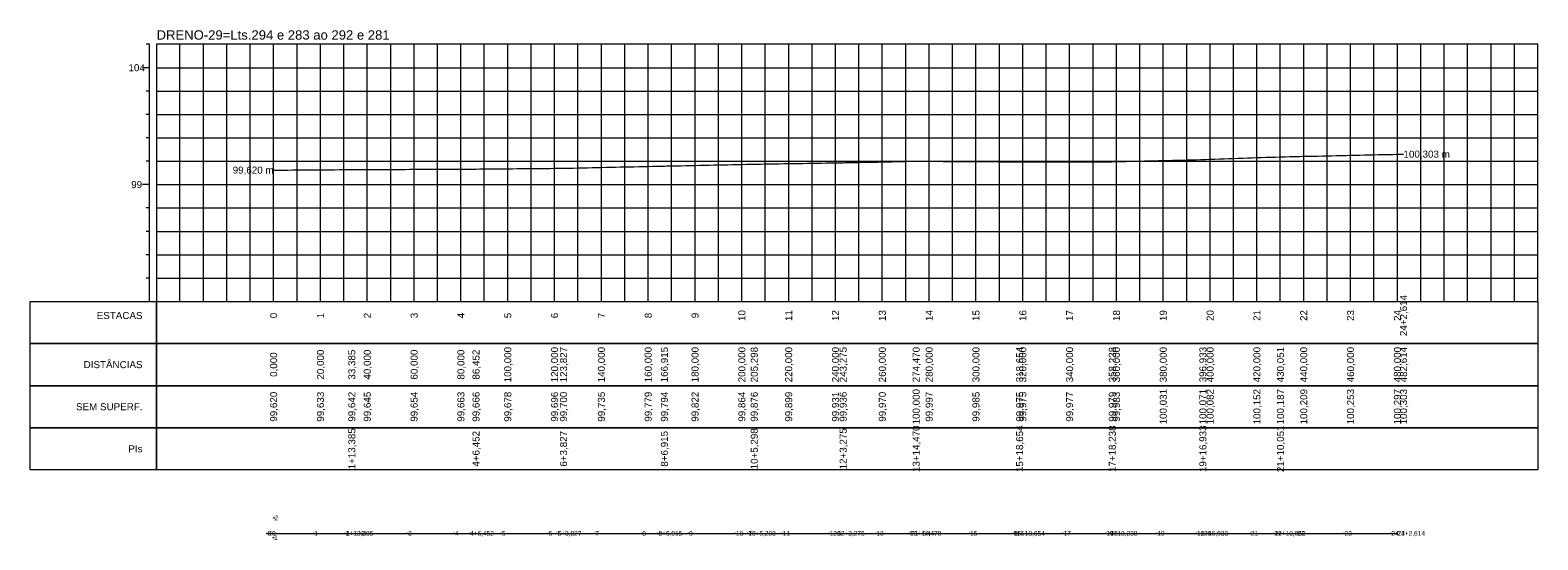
# Model space of a CAD drawing. Header units: inches. Extents: x 4624 to 5268, y 9997 to 10215.
import ezdxf
from ezdxf.enums import TextEntityAlignment as Align

# ---------------------------------------------------------------- set-up
doc = ezdxf.new("R2010")
doc.units = ezdxf.units.IN
doc.header["$MEASUREMENT"] = 0
doc.header["$PDMODE"] = 34
doc.header["$PDSIZE"] = 0.2
doc.layers.get('0').update_dxf_attribs({"lineweight": 0})
doc.styles.add('$PF_GREIDE', font='arial.ttf')
doc.styles.add('$VIAS_TEXTOS_PERFIL0', font='arial.ttf')
doc.styles.get("Standard").update_dxf_attribs({"font": 'arial.ttf'})

# ---------------------------------------------------------------- blocks, each defined once
blk = doc.blocks.new('$VIAS_PERFLONG_PERFIL0')
at = {"color": 30}
for p, q in [((-3, 110), (-4.5, 110)), ((10, 0), (10, 110)), ((20, 0), (20, 110)), ((30, 0), (30, 110)), ((40, 0), (40, 110)), ((60, 0), (60, 110)), ((70, 0), (70, 110)), ((80, 0), (80, 110)), ((90, 0), (90, 110)), ((110, 0), (110, 110)), ((120, 0), (120, 110)), ((130, 0), (130, 110)), ((140, 0), (140, 110)), ((160, 0), (160, 110)), ((170, 0), (170, 110)), ((180, 0), (180, 110)), ((190, 0), (190, 110)), ((210, 0), (210, 110)), ((220, 0), (220, 110)), ((230, 0), (230, 110)), ((240, 0), (240, 110)), ((260, 0), (260, 110)), ((270, 0), (270, 110)), ((280, 0), (280, 110)), ((290, 0), (290, 110)), ((310, 0), (310, 110)), ((320, 0), (320, 110)), ((330, 0), (330, 110)), ((340, 0), (340, 110)), ((360, 0), (360, 110)), ((370, 0), (370, 110)), ((380, 0), (380, 110)), ((390, 0), (390, 110)), ((410, 0), (410, 110)), ((420, 0), (420, 110)), ((430, 0), (430, 110)), ((440, 0), (440, 110)), ((460, 0), (460, 110)), ((470, 0), (470, 110)), ((480, 0), (480, 110)), ((490, 0), (490, 110)), ((510, 0), (510, 110)), ((520, 0), (520, 110)), ((530, 0), (530, 110)), ((540, 0), (540, 110)), ((560, 0), (560, 110)), ((570, 0), (570, 110)), ((580, 0), (580, 110)), ((-3, 90), (-4.5, 90)), ((0, 90), (590, 90)), ((-3, 80), (-4.5, 80)), ((0, 80), (590, 80)), ((-3, 70), (-4.5, 70)), ((0, 70), (590, 70)), ((-3, 60), (-4.5, 60)), ((0, 60), (590, 60)), ((-3, 40), (-4.5, 40)), ((0, 40), (590, 40)), ((-3, 30), (-4.5, 30)), ((0, 30), (590, 30)), ((-3, 20), (-4.5, 20)), ((0, 20), (590, 20)), ((-3, 10), (-4.5, 10)), ((0, 10), (590, 10))]:
    blk.add_line(p, q, dxfattribs=at)
at = {"color": 36}
for p, q in [((-3, 0), (-3, 110)), ((50, 0), (50, 110)), ((100, 0), (100, 110)), ((150, 0), (150, 110)), ((200, 0), (200, 110)), ((250, 0), (250, 110)), ((300, 0), (300, 110)), ((350, 0), (350, 110)), ((400, 0), (400, 110)), ((450, 0), (450, 110)), ((500, 0), (500, 110)), ((550, 0), (550, 110)), ((-3, 100), (-6, 100)), ((0, 100), (590, 100)), ((-3, 50), (-6, 50)), ((0, 50), (590, 50))]:
    blk.add_line(p, q, dxfattribs=at)
at = {"color": 36, "linetype": 'Continuous'}
for points in [[(0, 0), (590, 0), (590, 110), (0, 110)], [(-54, 0), (0, 0), (0, -18), (-54, -18)], [(0, 0), (590, 0), (590, -18), (0, -18)], [(-54, -18), (0, -18), (0, -36), (-54, -36)], [(0, -18), (590, -18), (590, -36), (0, -36)], [(-54, -36), (0, -36), (0, -54), (-54, -54)], [(0, -36), (590, -36), (590, -54), (0, -54)], [(-54, -54), (0, -54), (0, -72), (-54, -72)], [(0, -54), (590, -54), (590, -72), (0, -72)]]:
    blk.add_lwpolyline(points, close=True, dxfattribs=at)
at = {"color": 5, "linetype": 'Continuous'}
blk.add_lwpolyline([(50, 56.2), (52, 56.21), (54, 56.23), (56, 56.24), (58, 56.25), (60, 56.27), (62, 56.28), (64, 56.29), (66, 56.31), (68, 56.32), (70, 56.33), (72, 56.35), (74, 56.36), (76, 56.37), (78, 56.39), (80, 56.4), (82, 56.42), (83.39, 56.42), (84, 56.43), (86, 56.44), (88, 56.45), (90, 56.45), (92, 56.46), (94, 56.47), (96, 56.48), (98, 56.49), (100, 56.5), (102, 56.51), (104, 56.52), (106, 56.52), (108, 56.53), (110, 56.54), (112, 56.55), (114, 56.56), (116, 56.57), (118, 56.58), (120, 56.59), (122, 56.6), (124, 56.6), (126, 56.61), (128, 56.62), (130, 56.63), (132, 56.64), (134, 56.65), (136, 56.66), (136.45, 56.66), (138, 56.67), (140, 56.69), (142, 56.71), (144, 56.73), (146, 56.75), (148, 56.76), (150, 56.78), (152, 56.8), (154, 56.82), (156, 56.84), (158, 56.85), (160, 56.87), (162, 56.89), (164, 56.91), (166, 56.93), (168, 56.94), (170, 56.96), (172, 56.98), (173.83, 57), (174, 57), (176, 57.05), (178, 57.09), (180, 57.13), (182, 57.18), (184, 57.22), (186, 57.26), (188, 57.31), (190, 57.35), (192, 57.4), (194, 57.44), (196, 57.48), (198, 57.53), (200, 57.57), (202, 57.61), (204, 57.66), (206, 57.7), (208, 57.75), (210, 57.79), (212, 57.83), (214, 57.88), (216, 57.92), (216.92, 57.94), (218, 57.96), (220, 58.01), (222, 58.05), (224, 58.09), (226, 58.13), (228, 58.18), (230, 58.22), (232, 58.26), (234, 58.3), (236, 58.35), (238, 58.39), (240, 58.43), (242, 58.47), (244, 58.52), (246, 58.56), (248, 58.6), (250, 58.64), (252, 58.69), (254, 58.73), (255.3, 58.76), (256, 58.77), (258, 58.8), (260, 58.83), (262, 58.86), (264, 58.89), (266, 58.93), (268, 58.96), (270, 58.99), (272, 59.02), (274, 59.05), (276, 59.09), (278, 59.12), (280, 59.15), (282, 59.18), (284, 59.21), (286, 59.25), (288, 59.28), (290, 59.31), (292, 59.34), (293.28, 59.36), (294, 59.38), (296, 59.42), (298, 59.46), (300, 59.5), (302, 59.54), (304, 59.58), (306, 59.62), (308, 59.66), (310, 59.7), (312, 59.74), (314, 59.79), (316, 59.83), (318, 59.87), (320, 59.91), (322, 59.95), (324, 59.99), (324.47, 60), (326, 59.99), (328, 59.98), (330, 59.97), (332, 59.96), (334, 59.95), (336, 59.93), (338, 59.92), (340, 59.91), (342, 59.9), (344, 59.89), (346, 59.88), (348, 59.87), (350, 59.85), (352, 59.84), (354, 59.83), (356, 59.82), (358, 59.81), (360, 59.8), (362, 59.79), (364, 59.77), (366, 59.76), (368, 59.75), (368.65, 59.75), (370, 59.75), (372, 59.75), (374, 59.75), (376, 59.76), (378, 59.76), (380, 59.76), (382, 59.76), (384, 59.76), (386, 59.77), (388, 59.77), (390, 59.77), (392, 59.77), (394, 59.77), (396, 59.78), (398, 59.78), (400, 59.78), (402, 59.78), (404, 59.78), (406, 59.79), (408, 59.79), (408.24, 59.79), (410, 59.83), (412, 59.88), (414, 59.93), (416, 59.97), (418, 60.02), (420, 60.07), (422, 60.12), (424, 60.16), (426, 60.21), (428, 60.26), (430, 60.31), (432, 60.35), (434, 60.4), (436, 60.45), (438, 60.5), (440, 60.54), (442, 60.59), (444, 60.64), (446, 60.69), (446.93, 60.71), (448, 60.75), (450, 60.82), (452, 60.89), (454, 60.96), (456, 61.03), (458, 61.1), (460, 61.17), (462, 61.24), (464, 61.31), (466, 61.38), (468, 61.45), (470, 61.52), (472, 61.59), (474, 61.66), (476, 61.73), (478, 61.8), (480, 61.87), (480.05, 61.87), (482, 61.91), (484, 61.96), (486, 62), (488, 62.05), (490, 62.09), (492, 62.13), (494, 62.18), (496, 62.22), (498, 62.27), (500, 62.31), (502, 62.35), (504, 62.4), (506, 62.44), (508, 62.49), (510, 62.53), (512, 62.58), (514, 62.62), (516, 62.66), (518, 62.71), (520, 62.75), (522, 62.8), (524, 62.84), (526, 62.89), (528, 62.93), (530, 62.97), (532, 63.02), (532.61, 63.03)], dxfattribs=at)
at = {"color": 7, "linetype": 'Continuous', "style": '$VIAS_TEXTOS_PERFIL0'}
blk.add_text('DRENO-29=Lts.294 e 283 ao 292 e 281', height=4, dxfattribs=at).set_placement((0, 112))
at = {"color": 36, "linetype": 'Continuous', "style": '$PF_GREIDE'}
for s, p in [('104', (-8.5, 100)), ('99', (-8.5, 50))]:
    blk.add_text(s, height=3, dxfattribs=at).set_placement(p, align=Align.MIDDLE_CENTER)
at = {"color": 7, "linetype": 'Continuous', "style": '$PF_GREIDE'}
blk.add_text('100,303 m', height=3, dxfattribs=at).set_placement((532.61, 63.03), align=Align.MIDDLE_LEFT)
for s, p in [('99,620 m', (50, 56.2)), ('ESTACAS', (-6, -6)), ('DISTÂNCIAS', (-6, -27)), ('SEM SUPERF.', (-6, -45)), ('PIs', (-6, -63))]:
    blk.add_text(s, height=3, dxfattribs=at).set_placement(p, align=Align.MIDDLE_RIGHT)
for s, p in [('24+2,614', (532.61, -6)), ('0', (50, -6)), ('1', (70, -6)), ('2', (90, -6)), ('3', (110, -6)), ('4', (130, -6)), ('5', (150, -6)), ('6', (170, -6)), ('7', (190, -6)), ('8', (210, -6)), ('9', (230, -6)), ('10', (250, -6)), ('11', (270, -6)), ('12', (290, -6)), ('13', (310, -6)), ('14', (330, -6)), ('15', (350, -6)), ('16', (370, -6)), ('17', (390, -6)), ('18', (410, -6)), ('19', (430, -6)), ('20', (450, -6)), ('21', (470, -6)), ('22', (490, -6)), ('23', (510, -6)), ('24', (530, -6)), ('0,000', (50, -27)), ('20,000', (70, -27)), ('33,385', (83.39, -27)), ('40,000', (90, -27)), ('60,000', (110, -27)), ('80,000', (130, -27)), ('86,452', (136.45, -27)), ('100,000', (150, -27)), ('120,000', (170, -27)), ('123,827', (173.83, -27)), ('140,000', (190, -27)), ('160,000', (210, -27)), ('166,915', (216.92, -27)), ('180,000', (230, -27)), ('200,000', (250, -27)), ('205,298', (255.3, -27)), ('220,000', (270, -27)), ('240,000', (290, -27)), ('243,275', (293.28, -27)), ('260,000', (310, -27)), ('274,470', (324.47, -27)), ('280,000', (330, -27)), ('300,000', (350, -27)), ('318,654', (368.65, -27)), ('320,000', (370, -27)), ('340,000', (390, -27)), ('358,238', (408.24, -27)), ('360,000', (410, -27)), ('380,000', (430, -27)), ('396,933', (446.93, -27)), ('400,000', (450, -27)), ('420,000', (470, -27)), ('430,051', (480.05, -27)), ('440,000', (490, -27)), ('460,000', (510, -27)), ('480,000', (530, -27)), ('482,614', (532.61, -27)), ('100,000', (324.47, -45)), ('100,031', (430, -45)), ('100,071', (446.93, -45)), ('100,082', (450, -45)), ('100,152', (470, -45)), ('100,187', (480.05, -45)), ('100,209', (490, -45)), ('100,253', (510, -45)), ('100,297', (530, -45)), ('100,303', (532.61, -45)), ('99,620', (50, -45)), ('99,633', (70, -45)), ('99,642', (83.39, -45)), ('99,645', (90, -45)), ('99,654', (110, -45)), ('99,663', (130, -45)), ('99,666', (136.45, -45)), ('99,678', (150, -45)), ('99,696', (170, -45)), ('99,700', (173.83, -45)), ('99,735', (190, -45)), ('99,779', (210, -45)), ('99,794', (216.92, -45)), ('99,822', (230, -45)), ('99,864', (250, -45)), ('99,876', (255.3, -45)), ('99,899', (270, -45)), ('99,931', (290, -45)), ('99,936', (293.28, -45)), ('99,970', (310, -45)), ('99,997', (330, -45)), ('99,985', (350, -45)), ('99,975', (368.65, -45)), ('99,975', (370, -45)), ('99,977', (390, -45)), ('99,979', (408.24, -45)), ('99,983', (410, -45)), ('1+13,385', (83.39, -63)), ('4+6,452', (136.45, -63)), ('6+3,827', (173.83, -63)), ('8+6,915', (216.92, -63)), ('10+5,298', (255.3, -63)), ('12+3,275', (293.28, -63)), ('13+14,470', (324.47, -63)), ('15+18,654', (368.65, -63)), ('17+18,238', (408.24, -63)), ('19+16,933', (446.93, -63)), ('21+10,051', (480.05, -63))]:
    blk.add_text(s, height=3, rotation=90, dxfattribs=at).set_placement(p, align=Align.MIDDLE_CENTER)

msp = doc.modelspace()

# ---------------------------------------------------------------- linework, layer by layer
msp.add_lwpolyline([(4725.53, 10000), (4758.92, 10000), (4811.98, 10000), (4849.36, 10000), (4892.45, 10000), (4930.83, 10000), (4968.81, 10000), (5000, 10000), (5044.18, 10000), (5083.77, 10000), (5122.46, 10000), (5155.58, 10000), (5208.14, 10000)])
at = {"lineweight": 0}
for p in [(4728.4, 10006.63), (4725.53, 10000), (4725.53, 10000), (4728.21, 9998.21), (4745.53, 10000), (4758.92, 10000), (4758.92, 10000), (4765.53, 10000), (4785.53, 10000), (4805.53, 10000), (4811.98, 10000), (4811.98, 10000), (4825.53, 10000), (4845.53, 10000), (4849.36, 10000), (4849.36, 10000), (4865.53, 10000), (4885.53, 10000), (4892.45, 10000), (4892.45, 10000), (4905.53, 10000), (4925.53, 10000), (4930.83, 10000), (4930.83, 10000), (4945.53, 10000), (4965.53, 10000), (4968.81, 10000), (4968.81, 10000), (4985.53, 10000), (5000, 10000), (5000, 10000), (5005.53, 10000), (5025.53, 10000), (5044.18, 10000), (5044.18, 10000), (5045.53, 10000), (5065.53, 10000), (5083.77, 10000), (5083.77, 10000), (5085.53, 10000), (5105.53, 10000), (5122.46, 10000), (5122.46, 10000), (5125.53, 10000), (5145.53, 10000), (5155.58, 10000), (5155.58, 10000), (5165.53, 10000), (5185.53, 10000), (5205.53, 10000), (5208.14, 10000), (5208.14, 10000)]:
    msp.add_point(p, dxfattribs=at)

# ---------------------------------------------------------------- block references
msp.add_blockref('$VIAS_PERFLONG_PERFIL0', (4678.31, 10099.17))

# ---------------------------------------------------------------- texts
for s, p in [('2', (4728.64, 10006.63)), ('0', (4725.77, 10000)), ('E0', (4725.77, 10000)), ('1', (4728.45, 9998.21)), ('1', (4745.77, 10000)), ('3', (4759.16, 10000)), ('1+13,385', (4759.16, 10000)), ('2', (4765.77, 10000)), ('3', (4785.77, 10000)), ('4', (4805.77, 10000)), ('4+6,452', (4812.22, 10000)), ('4', (4812.22, 10000)), ('5', (4825.77, 10000)), ('6', (4845.77, 10000)), ('5', (4849.6, 10000)), ('6+3,827', (4849.6, 10000)), ('7', (4865.77, 10000)), ('8', (4885.77, 10000)), ('8+6,915', (4892.69, 10000)), ('6', (4892.69, 10000)), ('9', (4905.77, 10000)), ('10', (4925.77, 10000)), ('7', (4931.07, 10000)), ('10+5,298', (4931.07, 10000)), ('11', (4945.77, 10000)), ('12', (4965.77, 10000)), ('8', (4969.05, 10000)), ('12+3,275', (4969.05, 10000)), ('13', (4985.77, 10000)), ('13+14,470', (5000.24, 10000)), ('P1', (5000.24, 10000)), ('14', (5005.77, 10000)), ('15', (5025.77, 10000)), ('9', (5044.42, 10000)), ('15+18,654', (5044.42, 10000)), ('16', (5045.77, 10000)), ('17', (5065.77, 10000)), ('10', (5084.01, 10000)), ('17+18,238', (5084.01, 10000)), ('18', (5085.77, 10000)), ('19', (5105.77, 10000)), ('19+16,933', (5122.7, 10000)), ('11', (5122.7, 10000)), ('20', (5125.77, 10000)), ('21', (5145.77, 10000)), ('21+10,051', (5155.82, 10000)), ('12', (5155.82, 10000)), ('22', (5165.77, 10000)), ('23', (5185.77, 10000)), ('24', (5205.77, 10000)), ('24+2,614', (5208.38, 10000)), ('13', (5208.38, 10000))]:
    msp.add_text(s, height=2, dxfattribs=at).set_placement(p, align=Align.MIDDLE_LEFT)

doc.saveas('drawing.dxf')
